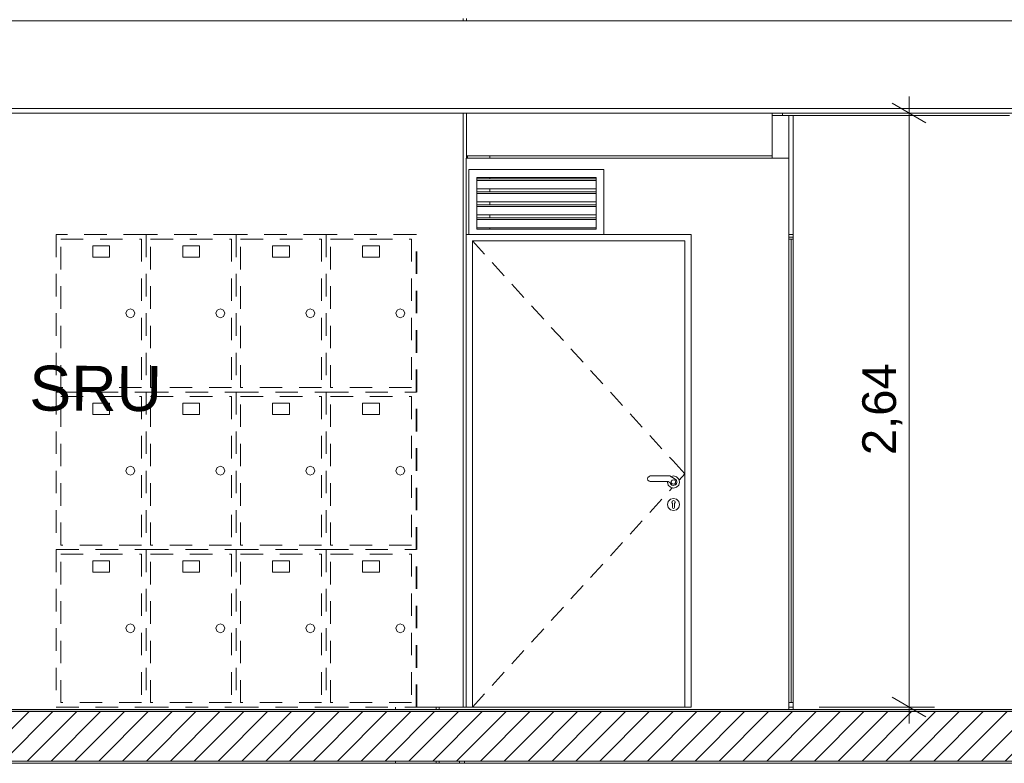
# Model space of a CAD drawing. Header units: millimetres. Extents: x 17009 to 157603, y -19950 to 21829.
# Tile 206 of 208: x 70320 to 74698, y 13280 to 16585. Entities that reach past the tile are written whole.
import ezdxf

# ---------------------------------------------------------------- set-up
doc = ezdxf.new("R2010")
doc.units = ezdxf.units.MM
doc.header["$MEASUREMENT"] = 0
doc.linetypes.add('! STR Pointille', pattern=[175, 100, -75])
for name, color, linetype in [('01-STR_Dalles.ARCHI', 7, 'Continuous'), ('01-STR_Escaliers et ascenseurs.ARCHI', 7, 'Continuous'), ('01-STR_Murs.ARCHI', 7, 'Continuous'), ('02-CCO_Montants cloisons démontables.ARCHI', 7, 'Continuous'), ('04-SOE_Cloisons .ARCHI', 7, 'Continuous'), ('04-SOE_Faux Plafond.ARCHI', 7, 'Continuous'), ('04-SOE_Revetement de sol.ARCHI', 7, 'Continuous'), ('05-INF _ ANNOTATIONS.ARCHI', 7, 'Continuous'), ('05-INF _ COTATIONS.ARCHI', 7, 'Continuous'), ('06-REP _ EQUIP MOBI _ hors marché.ARCHI', 7, 'Continuous'), ('06-REP _ EQUIP MOBI _ marché.ARCHI', 7, 'Continuous'), ('Fenêtres Archicad', 7, 'Continuous'), ('Portes Archicad', 7, 'Continuous')]:
    doc.layers.add(name, color=color, linetype=linetype)
doc.styles.add('STYLE_GENERE_1', font='arial.ttf')
doc.dimstyles.new('STYLE_GENERE__1', dxfattribs={"dimtxt": 150, "dimasz": 114, "dimexe": 0.18, "dimexo": 400, "dimgap": 0, "dimtad": 1, "dimlfac": 0.001, "dimzin": 0, "dimdsep": 46, "dimtxsty": 'STYLE_GENERE_1', "dimblk": 'ARROWHEAD_2', "dimblk1": 'ARROWHEAD_2', "dimblk2": 'ARROWHEAD_2', "dimcen": 0.09, "dimclrd": 8, "dimclre": 8, "dimclrt": 8, "dimazin": 0, "dimtfac": 1, "dimtdec": 4, "dimtmove": 0, "dimatfit": 3, "dimfxl": 0, "dimtolj": 1, "dimtzin": 0, "dimarcsym": 0})

# ---------------------------------------------------------------- blocks, each defined once
blk = doc.blocks.new('Élément de coupe_54_1')
at = {"layer": '04-SOE_Cloisons .ARCHI', "color": 7, "linetype": 'Continuous', "lineweight": 5}
for p, q in [((73665.4, 15980), (73665.4, 16159)), ((73665.4, 16159), (73740.4, 16159)), ((73740.4, 16159), (73740.4, 15969)), ((73740.4, 16159), (73758.9, 16159)), ((73758.9, 15630), (73758.9, 16159)), ((73665.4, 15969), (73665.4, 15980)), ((73740.4, 15619), (73758.9, 15619)), ((73758.9, 13519), (73758.9, 13530)), ((73740.4, 13519), (73758.9, 13519))]:
    blk.add_line(p, q, dxfattribs=at)
blk = doc.blocks.new('Élément de coupe_56_1')
at = {"layer": '01-STR_Dalles.ARCHI', "linetype": 'Continuous', "lineweight": 0, "true_color": 0x000000}
h = blk.add_hatch(dxfattribs=at)
h.set_pattern_fill('Hachure_simple_0001', color=18, style=0, pattern_type=2)
h.set_pattern_definition([(45, (0, 0), (-53.03301, 53.03301), [])])
h.paths.add_polyline_path([(30462.5, 13290), (77255.2, 13290), (77255.2, 13510), (30462.5, 13510)])
at = {"layer": '01-STR_Dalles.ARCHI', "color": 7, "linetype": 'Continuous', "lineweight": 5}
for p, q in [((77255.2, 13510), (47432.8, 13510)), ((77255.2, 13290), (30462.5, 13290))]:
    blk.add_line(p, q, dxfattribs=at)
blk = doc.blocks.new('Élément de coupe_117_1')
at = {"layer": '01-STR_Escaliers et ascenseurs.ARCHI', "color": 7, "linetype": 'Continuous', "lineweight": 5}
for p, q in [((72085, 13530), (72085.1, 13530)), ((72172, 13518.6), (72172, 13530)), ((72185.8, 13518.6), (72185.8, 13530)), ((72172, 13280), (72172, 13290)), ((72185.8, 13280), (72185.8, 13290))]:
    blk.add_line(p, q, dxfattribs=at)
blk = doc.blocks.new('Élément de coupe_160_1')
at = {"layer": '04-SOE_Cloisons .ARCHI', "color": 7, "linetype": 'Continuous', "lineweight": 5}
for p, q in [((72305.9, 15969), (73740, 15969)), ((72305.9, 15969), (72305.9, 15630)), ((73740, 15619), (73740, 15969)), ((73740, 15969), (73740.4, 15969)), ((73740, 13519), (73740, 15619)), ((73740, 15619), (73740.4, 15619)), ((73740.4, 13530), (73740.4, 13519)), ((72185.8, 13519), (73740, 13519)), ((73740.4, 13519), (73740, 13519))]:
    blk.add_line(p, q, dxfattribs=at)
blk = doc.blocks.new('Élément de coupe_162_1')
at = {"layer": '01-STR_Murs.ARCHI', "color": 7, "linetype": 'Continuous', "lineweight": 5}
for p, q in [((72306.4, 16818.6), (72306.4, 16819)), ((72306.4, 16580), (72306.4, 16590)), ((72306.4, 15980), (72306.4, 16170)), ((72306.4, 15969), (72306.4, 15980)), ((72305.9, 13530), (72305.9, 15630)), ((72291.4, 13530), (72305.9, 13530))]:
    blk.add_line(p, q, dxfattribs=at)
blk = doc.blocks.new('Élément de coupe_164_1')
at = {"layer": 'Portes Archicad', "color": 7, "linetype": 'Continuous', "lineweight": 5}
for p, q in [((72305.9, 15630), (72317.5, 15630)), ((72317.5, 15630), (72917.4, 15630)), ((72917.4, 15630), (73305.2, 15630)), ((73305.2, 15630), (73305.2, 15590)), ((73277.2, 15602), (72333.3, 15602)), ((72333.3, 15602), (72333.3, 13530)), ((72333.3, 15602), (72387.1, 15542.9)), ((73277.2, 13530), (73277.2, 15602)), ((73305.2, 15590), (73305.2, 13530)), ((72420.8, 15505.9), (72474.7, 15446.8)), ((72508.4, 15409.8), (72562.2, 15350.7)), ((72595.9, 15313.7), (72649.8, 15254.6)), ((72683.5, 15217.6), (72737.4, 15158.5)), ((72771, 15121.5), (72824.9, 15062.4)), ((72858.6, 15025.5), (72912.5, 14966.3)), ((72946.2, 14929.4), (73000, 14870.2)), ((73033.7, 14833.3), (73087.6, 14774.1)), ((73121.3, 14737.2), (73175.1, 14678)), ((73208.8, 14641.1), (73223.4, 14625.1)), ((73223.4, 14625.1), (73277.2, 14566)), ((73111.8, 14544.5), (73113.5, 14550.8)), ((73113.5, 14538.2), (73111.8, 14544.5)), ((73113.5, 14550.8), (73118.2, 14555.4)), ((73118.2, 14533.6), (73113.5, 14538.2)), ((73118.2, 14555.4), (73124, 14557)), ((73124, 14557), (73210.2, 14557)), ((73210.2, 14557), (73234.9, 14542.7)), ((73215.6, 14553.9), (73227.2, 14557)), ((73217.4, 14533.1), (73221, 14538.1)), ((73221, 14538.1), (73226.9, 14540)), ((73226.9, 14540), (73232.8, 14538.1)), ((73227.2, 14557), (73240.7, 14553.4)), ((73227.2, 14557), (73240.7, 14553.4)), ((73232.8, 14538.1), (73232.8, 14538.1)), ((73232.8, 14538.1), (73236.4, 14533.1)), ((73232.8, 14538.1), (73232.8, 14538.1)), ((73232.8, 14538.1), (73236.4, 14533.1)), ((73234.3, 14543.1), (73234.7, 14543)), ((73234.7, 14543), (73238.8, 14538.8)), ((73234.9, 14542.7), (73240, 14537.7)), ((73240, 14537.7), (73242.1, 14530.2)), ((73240, 14537.7), (73240.2, 14537.5)), ((73240.2, 14537.5), (73242.2, 14530)), ((73240.7, 14553.4), (73250.6, 14543.5)), ((73240.7, 14553.4), (73250.6, 14543.5)), ((73250.6, 14543.5), (73254.2, 14530)), ((73250.6, 14543.5), (73254.2, 14530)), ((73252, 14538.3), (73277.2, 14566)), ((73124, 14532), (73118.2, 14533.6)), ((73203.5, 14532), (73124, 14532)), ((73200.2, 14530), (73200.7, 14532)), ((73203.8, 14516.5), (73200.2, 14530)), ((73212.6, 14526.7), (73203.5, 14532)), ((73213.7, 14506.6), (73203.8, 14516.5)), ((73208.8, 14490.9), (73221.3, 14504.6)), ((73214.3, 14521.7), (73212.6, 14526.7)), ((73227.2, 14503), (73213.7, 14506.6)), ((73220.1, 14516.5), (73214.3, 14521.7)), ((73217.4, 14526.9), (73217.4, 14533.1)), ((73221, 14521.9), (73217.4, 14526.9)), ((73227.6, 14514.9), (73220.1, 14516.5)), ((73226.9, 14520), (73221, 14521.9)), ((73232.8, 14521.9), (73226.9, 14520)), ((73240.7, 14506.6), (73227.2, 14503)), ((73240.7, 14506.6), (73227.2, 14503)), ((73235, 14517.2), (73227.6, 14514.9)), ((73236.4, 14526.9), (73232.8, 14521.9)), ((73236.4, 14526.9), (73232.8, 14521.9)), ((73232.8, 14521.9), (73232.8, 14521.9)), ((73232.8, 14521.9), (73232.8, 14521.9)), ((73234.7, 14517), (73233.2, 14516.6)), ((73240.2, 14522.8), (73235, 14517.2)), ((73236.4, 14533.1), (73236.4, 14526.9)), ((73236.4, 14533.1), (73236.4, 14526.9)), ((73240.2, 14522.5), (73237.2, 14519.6)), ((73242.1, 14530.2), (73240.2, 14522.8)), ((73240.2, 14522.7), (73240.2, 14522.5)), ((73242.2, 14530), (73240.4, 14523.3)), ((73250.6, 14516.5), (73240.7, 14506.6)), ((73250.6, 14516.5), (73240.7, 14506.6)), ((73254.2, 14530), (73250.6, 14516.5)), ((73254.2, 14530), (73250.6, 14516.5)), ((73121.3, 14394.8), (73175.1, 14454)), ((73203.8, 14443.5), (73213.7, 14453.4)), ((73213.7, 14453.4), (73227.2, 14457)), ((73221.8, 14445.1), (73227.2, 14447.4)), ((73227.2, 14457), (73240.7, 14453.4)), ((73227.2, 14457), (73240.7, 14453.4)), ((73227.2, 14447.4), (73227.2, 14447.4)), ((73227.2, 14447.4), (73232.5, 14445.1)), ((73240.7, 14453.4), (73250.6, 14443.5)), ((73240.7, 14453.4), (73250.6, 14443.5)), ((73200.2, 14430), (73203.8, 14443.5)), ((73203.8, 14416.5), (73200.2, 14430)), ((73213.7, 14406.6), (73203.8, 14416.5)), ((73227.2, 14403), (73213.7, 14406.6)), ((73219.7, 14439.7), (73220.5, 14441.6)), ((73219.7, 14439.7), (73222.2, 14434.4)), ((73220.5, 14441.6), (73221.8, 14445.1)), ((73222.2, 14432.9), (73222.2, 14434.4)), ((73222.2, 14432.9), (73222.2, 14430)), ((73222.2, 14430), (73222.2, 14427.1)), ((73222.2, 14427.1), (73222.2, 14421.3)), ((73222.2, 14421.3), (73222.2, 14417.5)), ((73223.6, 14414), (73222.2, 14417.5)), ((73227.2, 14412.5), (73223.6, 14414)), ((73230.7, 14414), (73227.2, 14412.5)), ((73227.2, 14412.5), (73227.2, 14412.5)), ((73240.7, 14406.6), (73227.2, 14403)), ((73240.7, 14406.6), (73227.2, 14403)), ((73232.2, 14417.5), (73230.7, 14414)), ((73234.6, 14439.7), (73232.2, 14434.4)), ((73232.2, 14434.4), (73232.2, 14432.9)), ((73232.2, 14432.9), (73232.2, 14430)), ((73232.2, 14430), (73232.2, 14427.1)), ((73232.2, 14427.1), (73232.2, 14421.3)), ((73232.2, 14421.3), (73232.2, 14417.5)), ((73232.5, 14445.1), (73233.9, 14441.6)), ((73233.9, 14441.6), (73234.6, 14439.7)), ((73250.6, 14416.5), (73240.7, 14406.6)), ((73250.6, 14416.5), (73240.7, 14406.6)), ((73250.6, 14443.5), (73254.2, 14430)), ((73250.6, 14443.5), (73254.2, 14430)), ((73254.2, 14430), (73250.6, 14416.5)), ((73254.2, 14430), (73250.6, 14416.5)), ((73033.7, 14298.7), (73087.6, 14357.9)), ((72946.2, 14202.6), (73000, 14261.8)), ((72858.6, 14106.5), (72912.5, 14165.7)), ((72771, 14010.5), (72824.9, 14069.6)), ((72683.5, 13914.4), (72737.4, 13973.5)), ((72595.9, 13818.3), (72649.8, 13877.4)), ((72508.4, 13722.2), (72562.2, 13781.3)), ((72420.8, 13626.1), (72474.7, 13685.2)), ((72333.3, 13530), (72387.1, 13589.1)), ((72333.3, 13530), (72305.9, 13530)), ((72333.3, 13530), (73277.2, 13530)), ((73305.2, 13530), (73277.2, 13530))]:
    blk.add_line(p, q, dxfattribs=at)
blk = doc.blocks.new('Élément de coupe_368_1')
at = {"layer": '01-STR_Murs.ARCHI', "color": 7, "linetype": 'Continuous', "lineweight": 5}
for p, q in [((71991.3, 13518.6), (71991.3, 13530)), ((71991.3, 13280), (71991.3, 13290))]:
    blk.add_line(p, q, dxfattribs=at)
blk = doc.blocks.new('Élément de coupe_371_1')
at = {"layer": '04-SOE_Cloisons .ARCHI', "color": 7, "linetype": 'Continuous', "lineweight": 5}
for p, q in [((73758.9, 16159), (74721.5, 16159)), ((74871.5, 16159), (77255.2, 16159)), ((73758.9, 13519), (77255.2, 13519))]:
    blk.add_line(p, q, dxfattribs=at)
blk = doc.blocks.new('Élément de coupe_372_1')
at = {"layer": '01-STR_Murs.ARCHI', "color": 7, "linetype": 'Continuous', "lineweight": 5}
for p, q in [((70041.3, 16819), (70041.3, 16818.6)), ((72291.3, 16818.6), (72291.3, 16830)), ((70041.3, 16590), (70041.3, 16580)), ((72291.3, 16580), (72291.3, 16590)), ((70041.3, 16170), (70041.3, 13530)), ((72291.3, 13530), (72291.3, 16170)), ((72085.1, 13530), (72291.3, 13530))]:
    blk.add_line(p, q, dxfattribs=at)
blk = doc.blocks.new('Élément de coupe_449_1')
at = {"layer": '06-REP _ EQUIP MOBI _ hors marché.ARCHI', "color": 252, "linetype": '! STR Pointille', "lineweight": 5}
for p, q in [((70882.3, 15630), (70482.3, 15630)), ((70482.3, 15630), (70482.3, 14930)), ((71282.3, 15630), (70882.3, 15630)), ((70882.3, 15630), (70882.3, 14930)), ((71682.3, 15630), (71282.3, 15630)), ((71282.3, 15630), (71282.3, 14930)), ((72082.3, 15630), (71682.3, 15630)), ((71682.3, 15630), (71682.3, 14930)), ((72082.3, 14930), (72082.3, 15630)), ((72082.3, 15630), (72085, 15630)), ((72085.1, 14930), (72085.1, 15630)), ((70502.3, 14950), (70502.3, 15610)), ((70502.3, 15610), (70862.2, 15610)), ((70862.2, 15610), (70862.2, 14950)), ((70862.3, 15610), (70862.3, 14950)), ((70902.2, 14950), (70902.2, 15610)), ((70902.2, 15610), (71262.2, 15610)), ((71262.2, 15610), (71262.2, 14950)), ((71262.3, 15610), (71262.3, 14950)), ((71302.2, 14950), (71302.2, 15610)), ((71302.2, 15610), (71662.2, 15610)), ((71662.2, 15610), (71662.2, 14950)), ((71662.3, 15610), (71662.3, 14950)), ((71702.2, 14950), (71702.2, 15610)), ((71702.2, 15610), (72062.2, 15610)), ((72062.2, 15610), (72062.2, 14950)), ((72062.3, 15610), (72062.3, 14950)), ((70719.7, 15580), (70644.7, 15580)), ((70644.7, 15530), (70644.7, 15580)), ((70719.7, 15530), (70719.7, 15580)), ((70719.7, 15530), (70719.7, 15580)), ((71119.7, 15580), (71044.7, 15580)), ((71044.7, 15530), (71044.7, 15580)), ((71119.7, 15530), (71119.7, 15580)), ((71119.7, 15530), (71119.7, 15580)), ((71519.7, 15580), (71444.7, 15580)), ((71444.7, 15530), (71444.7, 15580)), ((71519.7, 15530), (71519.7, 15580)), ((71519.7, 15530), (71519.7, 15580)), ((71919.7, 15580), (71844.7, 15580)), ((71844.7, 15530), (71844.7, 15580)), ((71919.7, 15530), (71919.7, 15580)), ((71919.7, 15530), (71919.7, 15580)), ((70719.7, 15530), (70644.7, 15530)), ((71119.7, 15530), (71044.7, 15530)), ((71519.7, 15530), (71444.7, 15530)), ((71919.7, 15530), (71844.7, 15530)), ((70792.2, 15280), (70798, 15294.1)), ((70798, 15265.9), (70792.2, 15280)), ((70798, 15294.1), (70812.2, 15300)), ((70812.2, 15300), (70826.4, 15294.1)), ((70812.2, 15300), (70826.3, 15294.1)), ((70826.3, 15294.1), (70832.2, 15280)), ((70832.2, 15280), (70826.3, 15265.9)), ((70826.4, 15294.1), (70832.2, 15280)), ((70832.2, 15280), (70826.4, 15265.9)), ((71192.2, 15280), (71198, 15294.1)), ((71198, 15265.9), (71192.2, 15280)), ((71198, 15294.1), (71212.2, 15300)), ((71212.2, 15300), (71226.4, 15294.1)), ((71212.2, 15300), (71226.3, 15294.1)), ((71226.3, 15294.1), (71232.2, 15280)), ((71232.2, 15280), (71226.3, 15265.9)), ((71226.4, 15294.1), (71232.2, 15280)), ((71232.2, 15280), (71226.4, 15265.9)), ((71592.2, 15280), (71598, 15294.1)), ((71598, 15265.9), (71592.2, 15280)), ((71598, 15294.1), (71612.2, 15300)), ((71612.2, 15300), (71626.4, 15294.1)), ((71612.2, 15300), (71626.3, 15294.1)), ((71626.3, 15294.1), (71632.2, 15280)), ((71632.2, 15280), (71626.3, 15265.9)), ((71626.4, 15294.1), (71632.2, 15280)), ((71632.2, 15280), (71626.4, 15265.9)), ((71992.2, 15280), (71998, 15294.1)), ((71998, 15265.9), (71992.2, 15280)), ((71998, 15294.1), (72012.2, 15300)), ((72012.2, 15300), (72026.4, 15294.1)), ((72012.2, 15300), (72026.3, 15294.1)), ((72026.3, 15294.1), (72032.2, 15280)), ((72032.2, 15280), (72026.3, 15265.9)), ((72026.4, 15294.1), (72032.2, 15280)), ((72032.2, 15280), (72026.4, 15265.9)), ((70812.2, 15260), (70798, 15265.9)), ((70826.4, 15265.9), (70812.2, 15260)), ((70826.3, 15265.9), (70812.2, 15260)), ((71212.2, 15260), (71198, 15265.9)), ((71226.4, 15265.9), (71212.2, 15260)), ((71226.3, 15265.9), (71212.2, 15260)), ((71612.2, 15260), (71598, 15265.9)), ((71626.4, 15265.9), (71612.2, 15260)), ((71626.3, 15265.9), (71612.2, 15260)), ((72012.2, 15260), (71998, 15265.9)), ((72026.4, 15265.9), (72012.2, 15260)), ((72026.3, 15265.9), (72012.2, 15260)), ((70482.3, 14930), (70482.3, 14230)), ((70482.3, 14930), (70882.3, 14930)), ((70862.2, 14950), (70502.3, 14950)), ((70882.3, 14930), (70882.3, 14230)), ((70882.3, 14930), (71282.3, 14930)), ((71262.2, 14950), (70902.2, 14950)), ((71282.3, 14930), (71282.3, 14230)), ((71282.3, 14930), (71682.3, 14930)), ((71662.2, 14950), (71302.2, 14950)), ((71682.3, 14930), (71682.3, 14230)), ((71682.3, 14930), (72082.3, 14930)), ((72062.2, 14950), (71702.2, 14950)), ((72082.3, 14230), (72082.3, 14930)), ((72082.3, 14930), (72085, 14930)), ((72085.1, 14230), (72085.1, 14930)), ((70502.3, 14250), (70502.3, 14910)), ((70502.3, 14910), (70862.2, 14910)), ((70862.2, 14910), (70862.2, 14250)), ((70862.3, 14910), (70862.3, 14250)), ((70902.2, 14250), (70902.2, 14910)), ((70902.2, 14910), (71262.2, 14910)), ((71262.2, 14910), (71262.2, 14250)), ((71262.3, 14910), (71262.3, 14250)), ((71302.2, 14250), (71302.2, 14910)), ((71302.2, 14910), (71662.2, 14910)), ((71662.2, 14910), (71662.2, 14250)), ((71662.3, 14910), (71662.3, 14250)), ((71702.2, 14250), (71702.2, 14910)), ((71702.2, 14910), (72062.2, 14910)), ((72062.2, 14910), (72062.2, 14250)), ((72062.3, 14910), (72062.3, 14250)), ((70719.7, 14880), (70644.7, 14880)), ((70644.7, 14830), (70644.7, 14880)), ((70719.7, 14830), (70719.7, 14880)), ((70719.7, 14830), (70719.7, 14880)), ((71119.7, 14880), (71044.7, 14880)), ((71044.7, 14830), (71044.7, 14880)), ((71119.7, 14830), (71119.7, 14880)), ((71119.7, 14830), (71119.7, 14880)), ((71519.7, 14880), (71444.7, 14880)), ((71444.7, 14830), (71444.7, 14880)), ((71519.7, 14830), (71519.7, 14880)), ((71519.7, 14830), (71519.7, 14880)), ((71919.7, 14880), (71844.7, 14880)), ((71844.7, 14830), (71844.7, 14880)), ((71919.7, 14830), (71919.7, 14880)), ((71919.7, 14830), (71919.7, 14880)), ((70719.7, 14830), (70644.7, 14830)), ((71119.7, 14830), (71044.7, 14830)), ((71519.7, 14830), (71444.7, 14830)), ((71919.7, 14830), (71844.7, 14830)), ((70792.2, 14580), (70798, 14594.1)), ((70798, 14565.9), (70792.2, 14580)), ((70798, 14594.1), (70812.2, 14600)), ((70812.2, 14600), (70826.4, 14594.1)), ((70812.2, 14600), (70826.3, 14594.1)), ((70826.3, 14594.1), (70832.2, 14580)), ((70832.2, 14580), (70826.3, 14565.9)), ((70826.4, 14594.1), (70832.2, 14580)), ((70832.2, 14580), (70826.4, 14565.9)), ((71192.2, 14580), (71198, 14594.1)), ((71198, 14565.9), (71192.2, 14580)), ((71198, 14594.1), (71212.2, 14600)), ((71212.2, 14600), (71226.4, 14594.1)), ((71212.2, 14600), (71226.3, 14594.1)), ((71226.3, 14594.1), (71232.2, 14580)), ((71232.2, 14580), (71226.3, 14565.9)), ((71226.4, 14594.1), (71232.2, 14580)), ((71232.2, 14580), (71226.4, 14565.9)), ((71592.2, 14580), (71598, 14594.1)), ((71598, 14565.9), (71592.2, 14580)), ((71598, 14594.1), (71612.2, 14600)), ((71612.2, 14600), (71626.4, 14594.1)), ((71612.2, 14600), (71626.3, 14594.1)), ((71626.3, 14594.1), (71632.2, 14580)), ((71632.2, 14580), (71626.3, 14565.9)), ((71626.4, 14594.1), (71632.2, 14580)), ((71632.2, 14580), (71626.4, 14565.9)), ((71992.2, 14580), (71998, 14594.1)), ((71998, 14565.9), (71992.2, 14580)), ((71998, 14594.1), (72012.2, 14600)), ((72012.2, 14600), (72026.4, 14594.1)), ((72012.2, 14600), (72026.3, 14594.1)), ((72026.3, 14594.1), (72032.2, 14580)), ((72032.2, 14580), (72026.3, 14565.9)), ((72026.4, 14594.1), (72032.2, 14580)), ((72032.2, 14580), (72026.4, 14565.9)), ((70812.2, 14560), (70798, 14565.9)), ((70826.4, 14565.9), (70812.2, 14560)), ((70826.3, 14565.9), (70812.2, 14560)), ((71212.2, 14560), (71198, 14565.9)), ((71226.4, 14565.9), (71212.2, 14560)), ((71226.3, 14565.9), (71212.2, 14560)), ((71612.2, 14560), (71598, 14565.9)), ((71626.4, 14565.9), (71612.2, 14560)), ((71626.3, 14565.9), (71612.2, 14560)), ((72012.2, 14560), (71998, 14565.9)), ((72026.4, 14565.9), (72012.2, 14560)), ((72026.3, 14565.9), (72012.2, 14560)), ((70482.3, 14230), (70482.3, 13530)), ((70482.3, 14230), (70882.3, 14230)), ((70862.2, 14250), (70502.3, 14250)), ((70882.3, 14230), (70882.3, 13530)), ((70882.3, 14230), (71282.3, 14230)), ((71262.2, 14250), (70902.2, 14250)), ((71282.3, 14230), (71282.3, 13530)), ((71282.3, 14230), (71682.3, 14230)), ((71662.2, 14250), (71302.2, 14250)), ((71682.3, 14230), (71682.3, 13530)), ((71682.3, 14230), (72082.3, 14230)), ((72062.2, 14250), (71702.2, 14250)), ((72082.3, 13530), (72082.3, 14230)), ((72082.3, 14230), (72085, 14230)), ((72085.1, 13530), (72085.1, 14230)), ((70502.3, 13550), (70502.3, 14210)), ((70502.3, 14210), (70862.2, 14210)), ((70862.2, 14210), (70862.2, 13550)), ((70862.3, 14210), (70862.3, 13550)), ((70902.2, 13550), (70902.2, 14210)), ((70902.2, 14210), (71262.2, 14210)), ((71262.2, 14210), (71262.2, 13550)), ((71262.3, 14210), (71262.3, 13550)), ((71302.2, 13550), (71302.2, 14210)), ((71302.2, 14210), (71662.2, 14210)), ((71662.2, 14210), (71662.2, 13550)), ((71662.3, 14210), (71662.3, 13550)), ((71702.2, 13550), (71702.2, 14210)), ((71702.2, 14210), (72062.2, 14210)), ((72062.2, 14210), (72062.2, 13550)), ((72062.3, 14210), (72062.3, 13550)), ((70719.7, 14180), (70644.7, 14180)), ((70644.7, 14130), (70644.7, 14180)), ((70719.7, 14130), (70719.7, 14180)), ((70719.7, 14130), (70719.7, 14180)), ((71119.7, 14180), (71044.7, 14180)), ((71044.7, 14130), (71044.7, 14180)), ((71119.7, 14130), (71119.7, 14180)), ((71119.7, 14130), (71119.7, 14180)), ((71519.7, 14180), (71444.7, 14180)), ((71444.7, 14130), (71444.7, 14180)), ((71519.7, 14130), (71519.7, 14180)), ((71519.7, 14130), (71519.7, 14180)), ((71919.7, 14180), (71844.7, 14180)), ((71844.7, 14130), (71844.7, 14180)), ((71919.7, 14130), (71919.7, 14180)), ((71919.7, 14130), (71919.7, 14180)), ((70719.7, 14130), (70644.7, 14130)), ((71119.7, 14130), (71044.7, 14130)), ((71519.7, 14130), (71444.7, 14130)), ((71919.7, 14130), (71844.7, 14130)), ((70792.2, 13880), (70798, 13894.1)), ((70798, 13865.9), (70792.2, 13880)), ((70798, 13894.1), (70812.2, 13900)), ((70812.2, 13900), (70826.4, 13894.1)), ((70812.2, 13900), (70826.3, 13894.1)), ((70826.3, 13894.1), (70832.2, 13880)), ((70832.2, 13880), (70826.3, 13865.9)), ((70826.4, 13894.1), (70832.2, 13880)), ((70832.2, 13880), (70826.4, 13865.9)), ((71192.2, 13880), (71198, 13894.1)), ((71198, 13865.9), (71192.2, 13880)), ((71198, 13894.1), (71212.2, 13900)), ((71212.2, 13900), (71226.4, 13894.1)), ((71212.2, 13900), (71226.3, 13894.1)), ((71226.3, 13894.1), (71232.2, 13880)), ((71232.2, 13880), (71226.3, 13865.9)), ((71226.4, 13894.1), (71232.2, 13880)), ((71232.2, 13880), (71226.4, 13865.9)), ((71592.2, 13880), (71598, 13894.1)), ((71598, 13865.9), (71592.2, 13880)), ((71598, 13894.1), (71612.2, 13900)), ((71612.2, 13900), (71626.4, 13894.1)), ((71612.2, 13900), (71626.3, 13894.1)), ((71626.3, 13894.1), (71632.2, 13880)), ((71632.2, 13880), (71626.3, 13865.9)), ((71626.4, 13894.1), (71632.2, 13880)), ((71632.2, 13880), (71626.4, 13865.9)), ((71992.2, 13880), (71998, 13894.1)), ((71998, 13865.9), (71992.2, 13880)), ((71998, 13894.1), (72012.2, 13900)), ((72012.2, 13900), (72026.4, 13894.1)), ((72012.2, 13900), (72026.3, 13894.1)), ((72026.3, 13894.1), (72032.2, 13880)), ((72032.2, 13880), (72026.3, 13865.9)), ((72026.4, 13894.1), (72032.2, 13880)), ((72032.2, 13880), (72026.4, 13865.9)), ((70812.2, 13860), (70798, 13865.9)), ((70826.4, 13865.9), (70812.2, 13860)), ((70826.3, 13865.9), (70812.2, 13860)), ((71212.2, 13860), (71198, 13865.9)), ((71226.4, 13865.9), (71212.2, 13860)), ((71226.3, 13865.9), (71212.2, 13860)), ((71612.2, 13860), (71598, 13865.9)), ((71626.4, 13865.9), (71612.2, 13860)), ((71626.3, 13865.9), (71612.2, 13860)), ((72012.2, 13860), (71998, 13865.9)), ((72026.4, 13865.9), (72012.2, 13860)), ((72026.3, 13865.9), (72012.2, 13860)), ((70482.3, 13530), (70882.3, 13530)), ((70862.2, 13550), (70502.3, 13550)), ((70882.3, 13530), (71282.3, 13530)), ((71262.2, 13550), (70902.2, 13550)), ((71282.3, 13530), (71682.3, 13530)), ((71662.2, 13550), (71302.2, 13550)), ((71682.3, 13530), (72082.3, 13530)), ((72062.2, 13550), (71702.2, 13550)), ((72082.3, 13530), (72085, 13530))]:
    blk.add_line(p, q, dxfattribs=at)
blk = doc.blocks.new('Élément de coupe_486_1')
at = {"layer": '04-SOE_Faux Plafond.ARCHI', "color": 7, "linetype": 'Continuous', "lineweight": 5}
for p, q in [((77255.2, 16580), (58154.7, 16580)), ((77255.2, 16190), (58154.7, 16190)), ((77255.2, 16170), (58154.7, 16170))]:
    blk.add_line(p, q, dxfattribs=at)
blk = doc.blocks.new('Élément de coupe_487_1')
at = {"layer": '04-SOE_Faux Plafond.ARCHI', "color": 7, "linetype": 'Continuous', "lineweight": 5}
blk.add_line((77255.2, 13280), (47432.8, 13280), dxfattribs=at)
blk = doc.blocks.new('Élément de coupe_490_1')
at = {"layer": '04-SOE_Faux Plafond.ARCHI', "color": 252, "linetype": 'Continuous', "lineweight": 5}
for p, q in [((73665.4, 16159), (73665.4, 16170)), ((73711.2, 16159), (73711.2, 16170)), ((72306.4, 15980), (73665.4, 15980))]:
    blk.add_line(p, q, dxfattribs=at)
blk = doc.blocks.new('Élément de coupe_558_1')
at = {"layer": '04-SOE_Revetement de sol.ARCHI', "linetype": 'Continuous', "lineweight": 0, "true_color": 0x3f3f3f}
blk.add_hatch(color=250, dxfattribs=at).paths.add_polyline_path([(47432.8, 13518.6), (47432.8, 13510), (77255.2, 13510), (77255.2, 13518.6)])
at = {"layer": '04-SOE_Revetement de sol.ARCHI', "color": 7, "linetype": 'Continuous', "lineweight": 5}
blk.add_line((77255.2, 13518.6), (47432.8, 13518.6), dxfattribs=at)
blk = doc.blocks.new('Élément de coupe_721_1')
at = {"layer": '02-CCO_Montants cloisons démontables.ARCHI', "color": 7, "linetype": 'Continuous', "lineweight": 5}
for p, q in [((73749.7, 13530), (73740.4, 13530)), ((73749.7, 13550), (73740.6, 13550))]:
    blk.add_line(p, q, dxfattribs=at)
blk = doc.blocks.new('Élément de coupe_765_1')
at = {"layer": '02-CCO_Montants cloisons démontables.ARCHI', "color": 7, "linetype": 'Continuous', "lineweight": 5}
for p, q in [((73749.6, 13550), (73749.6, 15610)), ((73749.7, 13550), (73749.7, 15610))]:
    blk.add_line(p, q, dxfattribs=at)
blk = doc.blocks.new('Élément de coupe_766_1')
at = {"layer": '02-CCO_Montants cloisons démontables.ARCHI', "color": 7, "linetype": 'Continuous', "lineweight": 5}
for p, q in [((73740.4, 15630), (73749.7, 15630)), ((73740.6, 15610), (73749.7, 15610))]:
    blk.add_line(p, q, dxfattribs=at)
blk = doc.blocks.new('Élément de coupe_767_1')
at = {"layer": '02-CCO_Montants cloisons démontables.ARCHI', "color": 7, "linetype": 'Continuous', "lineweight": 5}
for p, q in [((73740.4, 13530), (73740.4, 15630)), ((73740.6, 13550), (73740.6, 15610))]:
    blk.add_line(p, q, dxfattribs=at)
blk = doc.blocks.new('Élément de coupe_883_1')
at = {"layer": '04-SOE_Cloisons .ARCHI', "color": 7, "linetype": 'Continuous', "lineweight": 5}
blk.add_line((72311, 15980), (72311, 15969), dxfattribs=at)
blk = doc.blocks.new('Élément de coupe_889_1')
at = {"layer": '06-REP _ EQUIP MOBI _ marché.ARCHI', "color": 7, "linetype": 'Continuous', "lineweight": 5}
for p, q in [((72411, 15980), (72411, 15969)), ((72411.1, 15969), (72411.1, 15980)), ((72411, 15884), (72411, 15877.6)), ((72411.1, 15877.6), (72411.1, 15884)), ((72411, 15832.9), (72411, 15820.1)), ((72411.1, 15820.1), (72411.1, 15832.9)), ((72411, 15775.4), (72411, 15762.6)), ((72411.1, 15762.6), (72411.1, 15775.4)), ((72411, 15717.9), (72411, 15705.1)), ((72411.1, 15705.1), (72411.1, 15717.9)), ((72411, 15660.4), (72411, 15654)), ((72411.1, 15654), (72411.1, 15660.4))]:
    blk.add_line(p, q, dxfattribs=at)
blk = doc.blocks.new('Élément de coupe_1063_1')
at = {"layer": '02-CCO_Montants cloisons démontables.ARCHI', "color": 7, "linetype": 'Continuous', "lineweight": 5}
for p, q in [((73758.9, 13530), (73758.9, 15630)), ((73758.8, 13550), (73758.8, 15610))]:
    blk.add_line(p, q, dxfattribs=at)
blk = doc.blocks.new('Élément de coupe_1064_1')
at = {"layer": '02-CCO_Montants cloisons démontables.ARCHI', "color": 7, "linetype": 'Continuous', "lineweight": 5}
for p, q in [((73749.7, 15630), (73758.9, 15630)), ((73749.7, 15610), (73758.8, 15610))]:
    blk.add_line(p, q, dxfattribs=at)
blk = doc.blocks.new('Élément de coupe_1065_1')
at = {"layer": '02-CCO_Montants cloisons démontables.ARCHI', "color": 7, "linetype": 'Continuous', "lineweight": 5}
for p, q in [((73758.8, 13550), (73749.7, 13550)), ((73758.9, 13530), (73749.7, 13530))]:
    blk.add_line(p, q, dxfattribs=at)
blk = doc.blocks.new('Élément de coupe_1117_1')
at = {"layer": '01-STR_Murs.ARCHI', "color": 7, "linetype": 'Continuous', "lineweight": 5}
for p, q in [((72262.1, 13518.6), (72262.1, 13519)), ((72275.1, 13519), (72275.1, 13518.6)), ((72297.5, 13518.6), (72297.5, 13519)), ((72275.1, 13290), (72275.1, 13280)), ((72297.5, 13280), (72297.5, 13290))]:
    blk.add_line(p, q, dxfattribs=at)
blk = doc.blocks.new('Élément de coupe_1154_1')
at = {"layer": 'Fenêtres Archicad', "color": 7, "linetype": 'Continuous', "lineweight": 5}
for p, q in [((72317.5, 15630), (72317.5, 15919)), ((72317.5, 15919), (72917.4, 15919)), ((72317.6, 15919), (72317.6, 15884)), ((72917.4, 15919), (72917.4, 15630)), ((72317.6, 15884), (72317.6, 15654)), ((72352.6, 15870.2), (72352.6, 15884)), ((72352.6, 15884), (72882.6, 15884)), ((72352.6, 15870.2), (72352.7, 15877.6)), ((72352.6, 15869.9), (72352.6, 15870.2)), ((72352.6, 15869.7), (72352.6, 15869.9)), ((72352.6, 15869.9), (72882.6, 15869.9)), ((72352.6, 15812.7), (72352.6, 15869.7)), ((72352.9, 15832.9), (72352.6, 15869.7)), ((72352.7, 15877.6), (72882.6, 15877.6)), ((72352.9, 15877.6), (72352.9, 15884)), ((72882.6, 15884), (72882.6, 15870.2)), ((72882.6, 15869.9), (72882.6, 15870.2)), ((72882.6, 15870.2), (72882.6, 15869.7)), ((72882.6, 15869.7), (72882.6, 15869.9)), ((72882.6, 15869.7), (72882.6, 15812.7)), ((72352.6, 15812.7), (72352.7, 15820.1)), ((72352.6, 15812.4), (72352.6, 15812.7)), ((72352.6, 15812.2), (72352.6, 15812.4)), ((72352.6, 15812.4), (72882.6, 15812.4)), ((72352.6, 15755.2), (72352.6, 15812.2)), ((72352.9, 15775.4), (72352.6, 15812.2)), ((72352.7, 15820.1), (72882.6, 15820.1)), ((72352.9, 15820.1), (72352.9, 15832.9)), ((72352.9, 15832.9), (72882.6, 15832.9)), ((72882.6, 15812.4), (72882.6, 15812.7)), ((72882.6, 15812.7), (72882.6, 15812.2)), ((72882.6, 15812.2), (72882.6, 15812.4)), ((72882.6, 15812.2), (72882.6, 15755.2)), ((72352.6, 15755.2), (72352.7, 15762.6)), ((72352.7, 15762.6), (72882.6, 15762.6)), ((72352.9, 15762.6), (72352.9, 15775.4)), ((72352.9, 15775.4), (72882.6, 15775.4)), ((72352.6, 15754.9), (72352.6, 15755.2)), ((72352.6, 15754.7), (72352.6, 15754.9)), ((72352.6, 15754.9), (72882.6, 15754.9)), ((72352.6, 15697.7), (72352.6, 15754.7)), ((72352.9, 15717.9), (72352.6, 15754.7)), ((72352.9, 15705.1), (72352.9, 15717.9)), ((72352.9, 15717.9), (72882.6, 15717.9)), ((72882.6, 15754.9), (72882.6, 15755.2)), ((72882.6, 15755.2), (72882.6, 15754.7)), ((72882.6, 15754.7), (72882.6, 15754.9)), ((72882.6, 15754.7), (72882.6, 15697.7)), ((72352.6, 15697.7), (72352.7, 15705.1)), ((72352.6, 15697.4), (72352.6, 15697.7)), ((72352.6, 15697.2), (72352.6, 15697.4)), ((72352.6, 15697.4), (72882.6, 15697.4)), ((72352.6, 15654), (72352.6, 15697.2)), ((72352.9, 15660.4), (72352.6, 15697.2)), ((72352.7, 15705.1), (72882.6, 15705.1)), ((72882.6, 15697.4), (72882.6, 15697.7)), ((72882.6, 15697.7), (72882.6, 15697.2)), ((72882.6, 15697.2), (72882.6, 15697.4)), ((72882.6, 15697.2), (72882.6, 15654)), ((72317.6, 15654), (72317.6, 15630)), ((72882.6, 15654), (72352.6, 15654)), ((72352.9, 15654), (72352.9, 15660.4)), ((72352.9, 15660.4), (72882.6, 15660.4))]:
    blk.add_line(p, q, dxfattribs=at)
blk = doc.blocks.new('*D1247')
at = {"layer": '05-INF _ COTATIONS.ARCHI', "color": 8, "linetype": 'Continuous', "lineweight": 5}
for p, q in [((74274.4, 16170), (74274.4, 16243.4)), ((74349.4, 16126.7), (74199.4, 16213.3)), ((74674.4, 16170), (74161.9, 16170)), ((74274.4, 13530), (74274.4, 16170)), ((74199.4, 13573.3), (74349.4, 13486.7)), ((74386.9, 13530), (73874.4, 13530)), ((74274.4, 13456.6), (74274.4, 13530))]:
    blk.add_line(p, q, dxfattribs=at)
at = {"layer": '05-INF _ COTATIONS.ARCHI', "color": 8, "lineweight": 5, "insert": (74244.4, 14649.8), "char_height": 150, "attachment_point": 7, "rotation": 90, "style": 'STYLE_GENERE_1'}
blk.add_mtext('\\A1;{\\pql;\\fArial|b0|i0|c0|p0;\\W1.000000;2,64}', dxfattribs=at)
blk = doc.blocks.new('ARROWHEAD_2')
at = {"color": 0, "linetype": 'Continuous', "lineweight": 0}
for p, q in [((-0.378, -0.655), (0.378, 0.655)), ((0, 0), (-1, 0))]:
    blk.add_line(p, q, dxfattribs=at)

msp = doc.modelspace()

# ---------------------------------------------------------------- block references
at = {"layer": '01-STR_Dalles.ARCHI', "lineweight": 0}
msp.add_blockref('Élément de coupe_56_1', (0, 0), dxfattribs=at)
at = {"layer": '01-STR_Escaliers et ascenseurs.ARCHI', "lineweight": 0}
msp.add_blockref('Élément de coupe_117_1', (0, 0), dxfattribs=at)
at = {"layer": '01-STR_Murs.ARCHI', "lineweight": 0}
for name in ['Élément de coupe_372_1', 'Élément de coupe_162_1', 'Élément de coupe_368_1', 'Élément de coupe_1117_1']:
    msp.add_blockref(name, (0, 0), dxfattribs=at)
at = {"layer": '02-CCO_Montants cloisons démontables.ARCHI', "lineweight": 0}
for name in ['Élément de coupe_766_1', 'Élément de coupe_767_1', 'Élément de coupe_1064_1', 'Élément de coupe_1063_1', 'Élément de coupe_765_1', 'Élément de coupe_721_1', 'Élément de coupe_1065_1']:
    msp.add_blockref(name, (0, 0), dxfattribs=at)
at = {"layer": '04-SOE_Cloisons .ARCHI', "lineweight": 0}
for name in ['Élément de coupe_54_1', 'Élément de coupe_371_1', 'Élément de coupe_883_1', 'Élément de coupe_160_1']:
    msp.add_blockref(name, (0, 0), dxfattribs=at)
at = {"layer": '04-SOE_Faux Plafond.ARCHI', "lineweight": 0}
for name in ['Élément de coupe_486_1', 'Élément de coupe_490_1', 'Élément de coupe_487_1']:
    msp.add_blockref(name, (0, 0), dxfattribs=at)
at = {"layer": '04-SOE_Revetement de sol.ARCHI', "lineweight": 0}
msp.add_blockref('Élément de coupe_558_1', (0, 0), dxfattribs=at)
at = {"layer": '06-REP _ EQUIP MOBI _ hors marché.ARCHI', "lineweight": 0}
msp.add_blockref('Élément de coupe_449_1', (0, 0), dxfattribs=at)
at = {"layer": '06-REP _ EQUIP MOBI _ marché.ARCHI', "lineweight": 0}
msp.add_blockref('Élément de coupe_889_1', (0, 0), dxfattribs=at)
at = {"layer": 'Fenêtres Archicad', "lineweight": 0}
msp.add_blockref('Élément de coupe_1154_1', (0, 0), dxfattribs=at)
at = {"layer": 'Portes Archicad', "lineweight": 0}
msp.add_blockref('Élément de coupe_164_1', (0, 0), dxfattribs=at)

# ---------------------------------------------------------------- texts
at = {"layer": '05-INF _ ANNOTATIONS.ARCHI', "color": 7, "linetype": 'Continuous', "lineweight": 5, "insert": (70362.739, 14946.292), "char_height": 200, "attachment_point": 4, "rotation": 359.745113, "style": 'STYLE_GENERE_1'}
msp.add_mtext('\\A1;{\\pql;\\fArial|b0|i0|c0|p0;\\W1.000000;SRU}', dxfattribs=at)

# ---------------------------------------------------------------- dimensions: what is measured, and where the dimension line sits
at = {"layer": '05-INF _ COTATIONS.ARCHI', "color": 8, "linetype": 'Continuous', "lineweight": 5}
dim = msp.add_linear_dim(base=(74274.392, 16170), p1=(74274.392, 13530), p2=(74326.955, 16170), angle=90, dimstyle='STYLE_GENERE__1', dxfattribs=at)
dim.commit()
dim.dimension.update_dxf_attribs({"geometry": '*D1247', "text_midpoint": (74169.392, 14843.997), "dimtype": 160, "text_rotation": 90})

doc.saveas('drawing.dxf')
